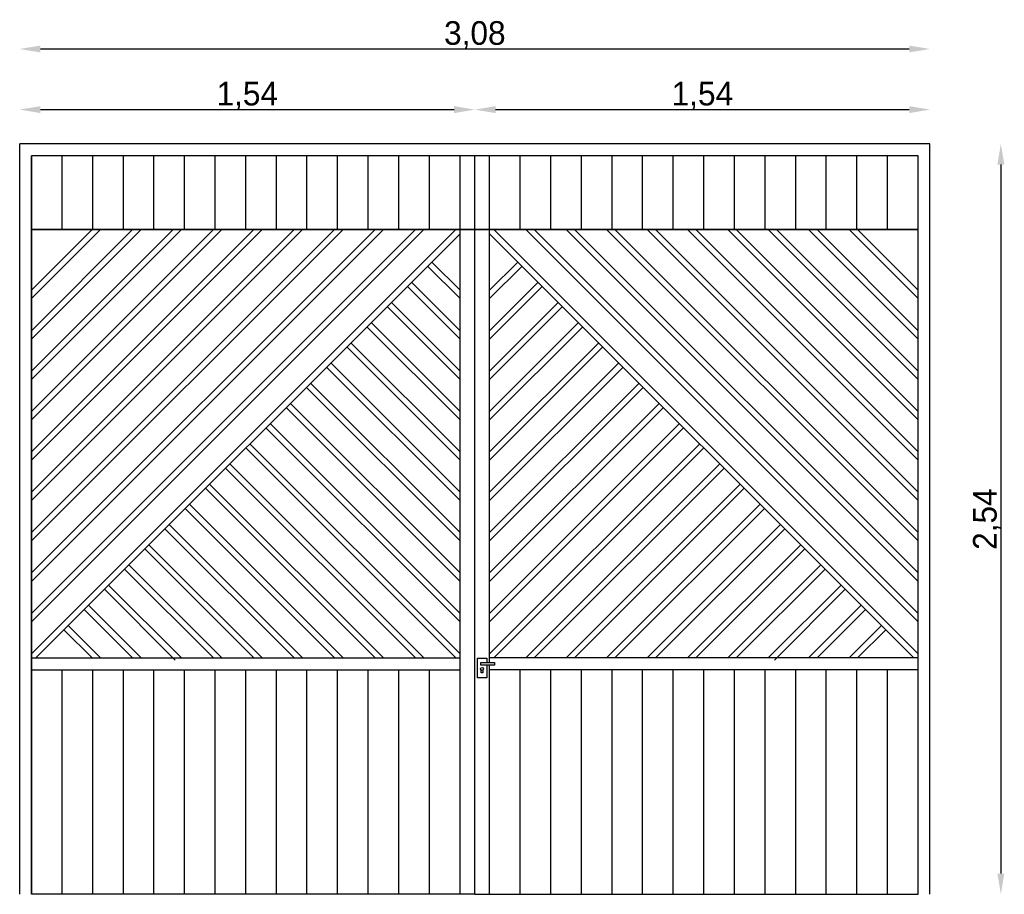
# Model space of a CAD drawing. Header units: millimetres. Extents: x 219.19 to 222.53, y 91.66 to 94.62.
import ezdxf

# ---------------------------------------------------------------- set-up
doc = ezdxf.new("R2010")
doc.units = ezdxf.units.MM
doc.dimstyles.new('ISO-25', dxfattribs={"dimtxt": 2.5, "dimasz": 2.5, "dimexe": 1.25, "dimexo": 0.625, "dimtad": 1, "dimtxsty": 'Standard', "dimcen": 2.5, "dimadec": 0, "dimazin": 0, "dimtfac": 1, "dimtmove": 0, "dimatfit": 3, "dimfxl": 0, "dimarcsym": 0})

# ---------------------------------------------------------------- blocks, each defined once
blk = doc.blocks.new('*D1')
at = {"color": 0, "lineweight": -2}
blk.add_line((219.2643, 94.3177), (220.6643, 94.3177), dxfattribs=at)
at = {"color": 0}
for points in [[(219.2643, 94.3294), (219.2643, 94.306), (219.1943, 94.3177)], [(220.6643, 94.3294), (220.6643, 94.306), (220.7343, 94.3177)]]:
    blk.add_solid(points, dxfattribs=at)
at = {"layer": 'Defpoints', "color": 0}
for p in [(220.7343, 94.3177), (219.1943, 94.2017), (220.7343, 94.2017)]:
    blk.add_point(p, dxfattribs=at)
at = {"color": 0, "insert": (219.9643, 94.3644), "char_height": 0.08, "attachment_point": 5}
blk.add_mtext('1,54', dxfattribs=at)
blk = doc.blocks.new('*D2')
at = {"color": 0}
blk.add_line((220.8043, 94.3177), (222.2043, 94.3177), dxfattribs=at)
for points in [[(220.8043, 94.3294), (220.8043, 94.306), (220.7343, 94.3177)], [(222.2043, 94.3294), (222.2043, 94.306), (222.2743, 94.3177)]]:
    blk.add_solid(points, dxfattribs=at)
at = {"layer": 'Defpoints', "color": 0}
for p in [(222.2743, 94.3177), (220.7343, 94.2017), (222.2743, 94.2017)]:
    blk.add_point(p, dxfattribs=at)
at = {"color": 0, "insert": (221.5043, 94.3644), "char_height": 0.08, "attachment_point": 5}
blk.add_mtext('1,54', dxfattribs=at)
blk = doc.blocks.new('*D3')
at = {"color": 0, "lineweight": -2}
blk.add_line((219.2643, 94.5229), (222.2043, 94.5229), dxfattribs=at)
at = {"color": 0}
for points in [[(219.2643, 94.5346), (219.2643, 94.5113), (219.1943, 94.5229)], [(222.2043, 94.5346), (222.2043, 94.5113), (222.2743, 94.5229)]]:
    blk.add_solid(points, dxfattribs=at)
at = {"layer": 'Defpoints', "color": 0}
for p in [(222.2743, 94.5229), (219.1943, 94.2017), (222.2743, 94.2017)]:
    blk.add_point(p, dxfattribs=at)
at = {"color": 0, "insert": (220.7343, 94.5696), "char_height": 0.08, "attachment_point": 5}
blk.add_mtext('3,08', dxfattribs=at)
blk = doc.blocks.new('*D4')
at = {"color": 0, "lineweight": -2}
blk.add_line((222.5142, 94.1317), (222.5142, 91.7317), dxfattribs=at)
at = {"color": 0}
for points in [[(222.5025, 94.1317), (222.5258, 94.1317), (222.5142, 94.2017)], [(222.5025, 91.7317), (222.5258, 91.7317), (222.5142, 91.6617)]]:
    blk.add_solid(points, dxfattribs=at)
at = {"layer": 'Defpoints', "color": 0}
for p in [(222.2743, 94.2017), (222.2743, 91.6617), (222.5142, 91.6617)]:
    blk.add_point(p, dxfattribs=at)
at = {"color": 0, "insert": (222.4675, 92.9317), "char_height": 0.08, "attachment_point": 5, "rotation": 90}
blk.add_mtext('2,54', dxfattribs=at)

msp = doc.modelspace()

# ---------------------------------------------------------------- linework, layer by layer
for p, q in [((222.2743, 94.2017), (219.1943, 94.2017)), ((219.1943, 91.6617), (219.1943, 94.2017)), ((222.2743, 91.6617), (222.2743, 94.2017)), ((222.2343, 94.1617), (219.2343, 94.1617)), ((219.2343, 94.1617), (219.2343, 91.6617)), ((219.2343, 91.6617), (219.2343, 94.1617)), ((219.3378, 93.9117), (219.3378, 94.1617)), ((219.4414, 93.9117), (219.4414, 94.1617)), ((219.545, 93.9117), (219.545, 94.1617)), ((219.6486, 93.9117), (219.6486, 94.1617)), ((219.7521, 93.9117), (219.7521, 94.1617)), ((219.8557, 93.9117), (219.8557, 94.1617)), ((219.9593, 93.9117), (219.9593, 94.1617)), ((220.0628, 93.9117), (220.0628, 94.1617)), ((220.1664, 93.9117), (220.1664, 94.1617)), ((220.27, 93.9117), (220.27, 94.1617)), ((220.3736, 93.9117), (220.3736, 94.1617)), ((220.4771, 93.9117), (220.4771, 94.1617)), ((220.5807, 93.9117), (220.5807, 94.1617)), ((220.6843, 91.6617), (220.6843, 94.1617)), ((220.7343, 91.6617), (220.7343, 94.1617)), ((220.7843, 92.446), (220.7843, 94.1617)), ((220.8878, 93.9117), (220.8878, 94.1617)), ((220.9914, 93.9117), (220.9914, 94.1617)), ((221.095, 93.9117), (221.095, 94.1617)), ((221.1986, 93.9117), (221.1986, 94.1617)), ((221.3021, 93.9117), (221.3021, 94.1617)), ((221.4057, 93.9117), (221.4057, 94.1617)), ((221.5093, 93.9117), (221.5093, 94.1617)), ((221.6128, 93.9117), (221.6128, 94.1617)), ((221.7164, 93.9117), (221.7164, 94.1617)), ((221.82, 93.9117), (221.82, 94.1617)), ((221.9236, 93.9117), (221.9236, 94.1617)), ((222.0271, 93.9117), (222.0271, 94.1617)), ((222.1307, 93.9117), (222.1307, 94.1617)), ((222.2343, 91.6617), (222.2343, 94.1617)), ((222.2343, 93.9117), (219.2343, 93.9117)), ((220.6701, 93.9117), (219.2343, 92.4759)), ((220.5334, 93.9117), (219.2343, 92.6126)), ((220.3967, 93.9117), (219.2343, 92.7493)), ((220.26, 93.9117), (219.2343, 92.886)), ((220.1233, 93.9117), (219.2343, 93.0227)), ((219.9866, 93.9117), (219.2343, 93.1594)), ((219.8499, 93.9117), (219.2343, 93.2961)), ((219.7132, 93.9117), (219.2343, 93.4328)), ((219.5765, 93.9117), (219.2343, 93.5695)), ((219.4398, 93.9117), (219.2343, 93.7062)), ((220.5617, 93.9117), (219.2343, 92.5843)), ((220.425, 93.9117), (219.2343, 92.721)), ((220.2883, 93.9117), (219.2343, 92.8577)), ((220.1516, 93.9117), (219.2343, 92.9944)), ((220.0149, 93.9117), (219.2343, 93.1311)), ((219.8782, 93.9117), (219.2343, 93.2678)), ((219.7415, 93.9117), (219.2343, 93.4045)), ((219.6048, 93.9117), (219.2343, 93.5412)), ((219.4681, 93.9117), (219.2343, 93.6779)), ((219.2343, 93.9117), (222.2343, 93.9117)), ((220.6843, 93.8976), (219.2484, 92.4617)), ((220.7843, 93.8976), (220.8878, 93.794)), ((220.7843, 93.8976), (222.2201, 92.4617)), ((220.7984, 93.9117), (222.2343, 92.4759)), ((220.9068, 93.9117), (222.2343, 92.5843)), ((220.9351, 93.9117), (222.2343, 92.6126)), ((221.0435, 93.9117), (222.2343, 92.721)), ((221.0718, 93.9117), (222.2343, 92.7493)), ((221.1803, 93.9117), (222.2343, 92.8577)), ((221.2085, 93.9117), (222.2343, 92.886)), ((221.317, 93.9117), (222.2343, 92.9944)), ((221.3452, 93.9117), (222.2343, 93.0227)), ((221.4537, 93.9117), (222.2343, 93.1311)), ((221.482, 93.9117), (222.2343, 93.1594)), ((221.5904, 93.9117), (222.2343, 93.2678)), ((221.6187, 93.9117), (222.2343, 93.2961)), ((221.7271, 93.9117), (222.2343, 93.4045)), ((221.7554, 93.9117), (222.2343, 93.4328)), ((221.8638, 93.9117), (222.2343, 93.5412)), ((221.8921, 93.9117), (222.2343, 93.5695)), ((222.0005, 93.9117), (222.2343, 93.6779)), ((222.0288, 93.9117), (222.2343, 93.7062)), ((220.5745, 93.7878), (220.6843, 93.6779)), ((220.5886, 93.8019), (220.6843, 93.7062)), ((220.8799, 93.8019), (220.7843, 93.7062)), ((220.8941, 93.7878), (220.7843, 93.6779)), ((220.5061, 93.7194), (220.6843, 93.5412)), ((220.5202, 93.7336), (220.6843, 93.5695)), ((220.9483, 93.7336), (220.7843, 93.5695)), ((220.9624, 93.7194), (220.7843, 93.5412)), ((220.4377, 93.6511), (220.6843, 93.4045)), ((220.4519, 93.6652), (220.6843, 93.4328)), ((221.0167, 93.6652), (220.7843, 93.4328)), ((221.0308, 93.6511), (220.7843, 93.4045)), ((220.3835, 93.5968), (220.6843, 93.2961)), ((221.085, 93.5968), (220.7843, 93.2961)), ((220.3694, 93.5827), (220.6843, 93.2678)), ((221.0992, 93.5827), (220.7843, 93.2678)), ((220.3152, 93.5285), (220.6843, 93.1594)), ((221.1534, 93.5285), (220.7843, 93.1594)), ((220.301, 93.5144), (220.6843, 93.1311)), ((221.1675, 93.5144), (220.7843, 93.1311)), ((220.2468, 93.4601), (220.6843, 93.0227)), ((221.2217, 93.4601), (220.7843, 93.0227)), ((220.2327, 93.446), (220.6843, 92.9944)), ((221.2359, 93.446), (220.7843, 92.9944)), ((220.1785, 93.3918), (220.6843, 92.886)), ((221.2901, 93.3918), (220.7843, 92.886)), ((220.1643, 93.3776), (220.6843, 92.8577)), ((221.3042, 93.3776), (220.7843, 92.8577)), ((220.1101, 93.3234), (220.6843, 92.7493)), ((221.3584, 93.3234), (220.7843, 92.7493)), ((220.096, 93.3093), (220.6843, 92.721)), ((221.3726, 93.3093), (220.7843, 92.721)), ((220.0418, 93.2551), (220.6843, 92.6126)), ((221.4268, 93.2551), (220.7843, 92.6126)), ((220.0276, 93.2409), (220.6843, 92.5843)), ((221.4409, 93.2409), (220.7843, 92.5843)), ((219.9734, 93.1867), (220.6843, 92.4759)), ((221.4951, 93.1867), (220.7843, 92.4759)), ((219.9593, 93.1726), (220.6701, 92.4617)), ((221.5093, 93.1726), (220.7984, 92.4617)), ((219.9051, 93.1184), (220.5617, 92.4617)), ((221.5635, 93.1184), (220.9068, 92.4617)), ((219.8909, 93.1042), (220.5334, 92.4617)), ((221.5776, 93.1042), (220.9351, 92.4617)), ((219.8226, 93.0359), (220.3967, 92.4617)), ((219.8367, 93.05), (220.425, 92.4617)), ((221.6318, 93.05), (221.0435, 92.4617)), ((221.646, 93.0359), (221.0718, 92.4617)), ((219.7542, 92.9675), (220.26, 92.4617)), ((219.7684, 92.9817), (220.2883, 92.4617)), ((221.7002, 92.9817), (221.1803, 92.4617)), ((221.7143, 92.9675), (221.2085, 92.4617)), ((219.6859, 92.8992), (220.1233, 92.4617)), ((219.7, 92.9133), (220.1516, 92.4617)), ((221.7685, 92.9133), (221.317, 92.4617)), ((221.7827, 92.8992), (221.3452, 92.4617)), ((219.6175, 92.8308), (219.9866, 92.4617)), ((219.6316, 92.845), (220.0149, 92.4617)), ((221.8369, 92.845), (221.4537, 92.4617)), ((221.851, 92.8308), (221.482, 92.4617)), ((219.5492, 92.7625), (219.8499, 92.4617)), ((219.5633, 92.7766), (219.8782, 92.4617)), ((221.9053, 92.7766), (221.5904, 92.4617)), ((221.9194, 92.7625), (221.6187, 92.4617)), ((219.4808, 92.6941), (219.7203, 92.4547)), ((219.4949, 92.7082), (219.7415, 92.4617)), ((221.9736, 92.7082), (221.7271, 92.4617)), ((221.9877, 92.6941), (221.7483, 92.4547)), ((219.4124, 92.6258), (219.5765, 92.4617)), ((219.4266, 92.6399), (219.6048, 92.4617)), ((222.042, 92.6399), (221.8638, 92.4617)), ((222.0561, 92.6258), (221.8921, 92.4617)), ((219.3441, 92.5574), (219.4398, 92.4617)), ((219.3582, 92.5715), (219.4681, 92.4617)), ((222.1103, 92.5715), (222.0005, 92.4617)), ((222.1245, 92.5574), (222.0288, 92.4617)), ((219.2343, 92.4617), (220.6843, 92.4617)), ((222.2343, 92.4617), (220.7843, 92.4617)), ((219.2343, 92.4217), (220.6843, 92.4217)), ((219.3378, 91.6617), (219.3378, 92.4217)), ((219.4414, 91.6617), (219.4414, 92.4217)), ((219.545, 91.6617), (219.545, 92.4217)), ((219.6486, 91.6617), (219.6486, 92.4217)), ((219.7521, 91.6617), (219.7521, 92.4217)), ((219.8557, 91.6617), (219.8557, 92.4217)), ((219.9593, 91.6617), (219.9593, 92.4217)), ((220.0628, 91.6617), (220.0628, 92.4217)), ((220.1664, 91.6617), (220.1664, 92.4217)), ((220.27, 91.6617), (220.27, 92.4217)), ((220.3736, 91.6617), (220.3736, 92.4217)), ((220.4771, 91.6617), (220.4771, 92.4217)), ((220.5807, 91.6617), (220.5807, 92.4217)), ((220.7843, 91.6617), (220.7843, 92.4377)), ((222.2343, 92.4217), (220.7843, 92.4217)), ((220.8878, 91.6617), (220.8878, 92.4217)), ((220.9914, 91.6617), (220.9914, 92.4217)), ((221.095, 91.6617), (221.095, 92.4217)), ((221.1986, 91.6617), (221.1986, 92.4217)), ((221.3021, 91.6617), (221.3021, 92.4217)), ((221.4057, 91.6617), (221.4057, 92.4217)), ((221.5093, 91.6617), (221.5093, 92.4217)), ((221.6128, 91.6617), (221.6128, 92.4217)), ((221.7164, 91.6617), (221.7164, 92.4217)), ((221.82, 91.6617), (221.82, 92.4217)), ((221.9236, 91.6617), (221.9236, 92.4217)), ((222.0271, 91.6617), (222.0271, 92.4217)), ((222.1307, 91.6617), (222.1307, 92.4217)), ((220.7343, 91.6617), (219.2343, 91.6617)), ((220.7343, 91.6617), (222.2343, 91.6617))]:
    msp.add_line(p, q)
for points in [[(220.7753, 92.4377), (220.7753, 92.394), (220.7437, 92.394), (220.7437, 92.4609), (220.7753, 92.4609), (220.7753, 92.446)], [(220.7614, 92.4205), (220.7614, 92.4117), (220.7558, 92.4117), (220.7558, 92.4205)]]:
    msp.add_lwpolyline(points)
msp.add_lwpolyline([(220.7548, 92.446), (220.8004, 92.446), (220.8004, 92.4377), (220.7548, 92.4377)], close=True)
msp.add_circle((220.7586, 92.4247), 0.005)

# ---------------------------------------------------------------- dimensions: what is measured, and where the dimension line sits
for base, p1, p2, override, picture, middle in [((222.2743, 94.5229), (219.1943, 94.2017), (222.2743, 94.2017), {"dimtxt": 0.08, "dimasz": 0.07, "dimgap": 0, "dimse1": 1, "dimse2": 1}, '*D3', (220.7343, 94.5696)), ((220.7343, 94.3177), (219.1943, 94.2017), (220.7343, 94.2017), {"dimtxt": 0.08, "dimasz": 0.07, "dimgap": 0, "dimse1": 1, "dimse2": 1}, '*D1', (219.9643, 94.3644)), ((222.2743, 94.3177), (220.7343, 94.2017), (222.2743, 94.2017), {"dimtxt": 0.08, "dimasz": 0.07, "dimgap": 0, "dimse1": 1, "dimse2": 1, "dimtmove": 1}, '*D2', (221.5043, 94.3644))]:
    dim = msp.add_linear_dim(base=base, p1=p1, p2=p2, dimstyle='ISO-25', override=override)
    dim.commit()
    dim.dimension.update_dxf_attribs({"geometry": picture, "text_midpoint": middle})
dim = msp.add_linear_dim(base=(222.5142, 91.6617), p1=(222.2743, 94.2017), p2=(222.2743, 91.6617), angle=90, dimstyle='ISO-25', override={"dimtxt": 0.08, "dimasz": 0.07, "dimgap": 0, "dimse1": 1, "dimse2": 1})
dim.commit()
dim.dimension.update_dxf_attribs({"geometry": '*D4', "text_midpoint": (222.4675, 92.9317)})

doc.saveas('drawing.dxf')
